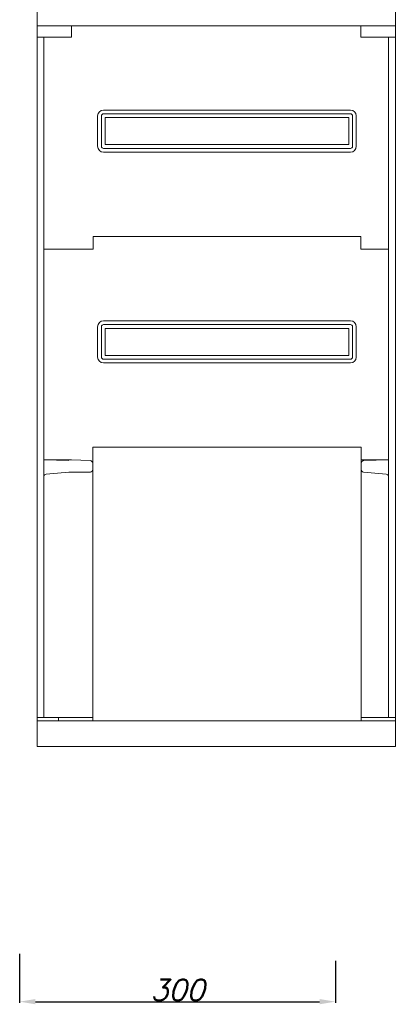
# Model space of a CAD drawing. Header units: millimetres. Extents: x 730 to 10409, y 1134 to 11940.
# Tile 13 of 44: x 2321 to 2678, y 6567 to 7501. Entities that reach past the tile are written whole.
import ezdxf

# ---------------------------------------------------------------- set-up
doc = ezdxf.new("R2010")
doc.units = ezdxf.units.MM
doc.layers.add('kontur OBUDOWY', color=7, linetype='Continuous', lineweight=5)
doc.layers.add('wymiary', color=3, linetype='Continuous', lineweight=5)
doc.styles.add('INCOBEX', font='romans.shx', dxfattribs={"oblique": 15})
doc.dimstyles.new('INCOBEX', dxfattribs={"dimtxt": 20, "dimasz": 15, "dimexe": 1.25, "dimexo": 0, "dimgap": 1, "dimtad": 1, "dimdec": 1, "dimtxsty": 'INCOBEX', "dimcen": 2.5, "dimadec": 1, "dimazin": 2, "dimtfac": 1, "dimtdec": 1, "dimtmove": 0, "dimatfit": 3, "dimfxl": 1, "dimarcsym": 0})

# ---------------------------------------------------------------- blocks, each defined once
blk = doc.blocks.new('*D53')
at = {"layer": 'Defpoints', "color": 0, "transparency": 16777216}
for p in [(2321.12, 6614.81), (2621.11, 6608.24), (2621.11, 6569.5)]:
    blk.add_point(p, dxfattribs=at)
at = {"layer": 'wymiary', "color": 0, "lineweight": -2, "transparency": 16777216}
for p, q in [((2321.12, 6614.81), (2321.12, 6568.25)), ((2621.11, 6608.24), (2621.11, 6568.25)), ((2336.12, 6569.5), (2606.11, 6569.5))]:
    blk.add_line(p, q, dxfattribs=at)
at = {"layer": 'wymiary', "color": 0, "transparency": 16777216}
for points in [[(2336.12, 6572), (2336.12, 6567), (2321.12, 6569.5)], [(2606.11, 6572), (2606.11, 6567), (2621.11, 6569.5)]]:
    blk.add_solid(points, dxfattribs=at)
at = {"layer": 'wymiary', "color": 0, "transparency": 16777216, "insert": (2471.12, 6580.5), "char_height": 20, "attachment_point": 5, "style": 'INCOBEX'}
blk.add_mtext('300', dxfattribs=at)

msp = doc.modelspace()

# ---------------------------------------------------------------- linework, layer by layer
at = {"layer": 'kontur OBUDOWY', "color": 0}
for p, q in [((2337.72, 7495.51), (2337.72, 7966.08)), ((2678.13, 7966.08), (2678.13, 7495.51)), ((2657.72, 7495.51), (2337.72, 7495.51)), ((2657.72, 7495.51), (2337.72, 7495.51)), ((2344.12, 7484.75), (2370.52, 7484.75)), ((2645.33, 7484.75), (2671.73, 7484.75)), ((2678.13, 7484.75), (2678.13, 7484.75))]:
    msp.add_line(p, q, dxfattribs=at)
at = {"layer": 'kontur OBUDOWY'}
for p, q in [((2337.72, 7495.51), (2337.72, 7484.75)), ((2390.93, 7495.51), (2358.13, 7495.51)), ((2370.52, 7484.75), (2370.52, 7495.51)), ((2390.93, 7495.51), (2645.33, 7495.51)), ((2645.33, 7495.51), (2645.33, 7484.75)), ((2645.33, 7495.51), (2678.13, 7495.51)), ((2657.72, 7495.51), (2678.13, 7495.51)), ((2657.72, 7495.51), (2678.13, 7495.51)), ((2678.13, 7495.51), (2678.13, 7484.75)), ((2344.12, 7484.75), (2337.72, 7484.75)), ((2671.73, 7484.75), (2678.13, 7484.75)), ((2395.21, 7409.91), (2395.21, 7381.11)), ((2398.81, 7409.91), (2398.81, 7381.11)), ((2635.45, 7415.51), (2400.81, 7415.51)), ((2635.45, 7411.91), (2400.81, 7411.91)), ((2637.45, 7381.11), (2637.45, 7409.91)), ((2641.05, 7381.11), (2641.05, 7409.91)), ((2633.85, 7408.31), (2402.41, 7408.31)), ((2402.41, 7408.31), (2402.41, 7382.71)), ((2633.85, 7382.71), (2633.85, 7408.31)), ((2402.41, 7382.71), (2633.85, 7382.71)), ((2400.81, 7379.11), (2635.45, 7379.11)), ((2400.81, 7375.51), (2635.45, 7375.51)), ((2364.53, 7283.51), (2344.2, 7283.51)), ((2635.45, 7215.51), (2400.81, 7215.51)), ((2395.21, 7209.91), (2395.21, 7181.11)), ((2398.81, 7209.91), (2398.81, 7181.11)), ((2635.45, 7211.91), (2400.81, 7211.91)), ((2633.85, 7208.31), (2402.41, 7208.31)), ((2402.41, 7208.31), (2402.41, 7182.71)), ((2633.85, 7182.71), (2633.85, 7208.31)), ((2637.45, 7181.11), (2637.45, 7209.91)), ((2641.05, 7181.11), (2641.05, 7209.91)), ((2400.81, 7179.11), (2635.45, 7179.11)), ((2400.81, 7175.51), (2635.45, 7175.51)), ((2402.41, 7182.71), (2633.85, 7182.71)), ((2370.33, 7083.71), (2388.19, 7082.83)), ((2367.93, 7071.93), (2388.34, 7071.93)), ((2358.13, 6835.91), (2337.82, 6835.91))]:
    msp.add_line(p, q, dxfattribs=at)
at = {"layer": 'kontur OBUDOWY', "color": 7}
for p, q in [((2337.72, 6839.11), (2337.72, 7484.75)), ((2344.12, 7484.75), (2344.12, 7284.04)), ((2671.73, 7484.75), (2671.73, 7284.04)), ((2678.13, 6835.91), (2678.13, 7484.75)), ((2645.33, 7295.51), (2390.93, 7295.51)), ((2390.93, 7283.51), (2364.53, 7283.51)), ((2671.73, 7283.51), (2645.33, 7283.51)), ((2344.12, 7271.77), (2344.12, 7083.24)), ((2671.73, 7271.77), (2671.73, 7083.24)), ((2537.52, 7095.51), (2390.74, 7095.51)), ((2390.74, 7095.51), (2645.52, 7095.51)), ((2370.33, 7083.71), (2344.12, 7083.71)), ((2367.78, 7082.83), (2344.12, 7083.45)), ((2645.52, 7083.71), (2671.73, 7083.71)), ((2648.07, 7082.83), (2671.73, 7083.45)), ((2390.53, 6846.31), (2390.53, 7072.13)), ((2645.73, 7072.13), (2645.73, 6846.31)), ((2344.12, 7067.65), (2344.12, 6839.11)), ((2346.31, 7070.04), (2367.93, 7071.93)), ((2669.54, 7070.04), (2647.92, 7071.93)), ((2671.73, 7067.65), (2671.73, 6839.11)), ((2337.72, 6811.51), (2337.72, 6839.11)), ((2344.12, 6839.11), (2390.53, 6839.11)), ((2671.73, 6839.11), (2645.73, 6839.11)), ((2678.13, 6835.91), (2358.13, 6835.91)), ((2678.13, 6811.51), (2678.13, 6835.91)), ((2678.13, 6811.51), (2337.72, 6811.51))]:
    msp.add_line(p, q, dxfattribs=at)
at = {"layer": 'kontur OBUDOWY', "color": 7, "ltscale": 0.375}
for p, q in [((2390.93, 7295.51), (2390.93, 7283.51)), ((2645.33, 7283.51), (2645.33, 7295.51))]:
    msp.add_line(p, q, dxfattribs=at)
at = {"layer": 'kontur OBUDOWY', "color": 7, "ltscale": 0.383511}
for p, q in [((2344.12, 7284.04), (2344.12, 7271.77)), ((2671.73, 7271.77), (2671.73, 7284.04))]:
    msp.add_line(p, q, dxfattribs=at)
at = {"layer": 'kontur OBUDOWY', "color": 7, "ltscale": 0.299915}
for p, q in [((2390.74, 7095.51), (2390.74, 7085.91)), ((2390.74, 7095.51), (2390.74, 7079.71)), ((2645.52, 7095.51), (2645.52, 7079.71))]:
    msp.add_line(p, q, dxfattribs=at)
at = {"layer": 'kontur OBUDOWY', "color": 7, "ltscale": 0.38351}
for p, q in [((2344.12, 7083.45), (2344.12, 7071.18)), ((2671.73, 7083.45), (2671.73, 7071.18))]:
    msp.add_line(p, q, dxfattribs=at)
at = {"layer": 'kontur OBUDOWY', "color": 7, "ltscale": 0.190853}
for p, q in [((2390.53, 7074.32), (2390.53, 7080.43)), ((2645.73, 7074.32), (2645.73, 7080.43))]:
    msp.add_line(p, q, dxfattribs=at)
at = {"layer": 'kontur OBUDOWY', "color": 7, "ltscale": 0.009165}
msp.add_line((2390.53, 7079.71), (2390.74, 7079.71), dxfattribs=at)
at = {"layer": 'kontur OBUDOWY', "color": 7, "ltscale": 0.068725}
for p, q in [((2390.53, 7072.13), (2390.53, 7074.32)), ((2645.73, 7072.13), (2645.73, 7074.32)), ((2344.12, 7069.85), (2344.12, 7067.65)), ((2671.73, 7067.65), (2671.73, 7069.85))]:
    msp.add_line(p, q, dxfattribs=at)
at = {"layer": 'kontur OBUDOWY', "color": 7, "ltscale": 0.009164}
msp.add_line((2645.52, 7079.71), (2645.73, 7079.71), dxfattribs=at)
at = {"layer": 'kontur OBUDOWY', "color": 7, "ltscale": 0.04149}
for p, q in [((2344.12, 7071.18), (2344.12, 7069.85)), ((2671.73, 7071.18), (2671.73, 7069.85))]:
    msp.add_line(p, q, dxfattribs=at)
at = {"layer": 'kontur OBUDOWY', "color": 7, "ltscale": 0.131913}
msp.add_line((2344.12, 6839.11), (2337.72, 6839.11), dxfattribs=at)
at = {"layer": 'kontur OBUDOWY', "color": 7, "ltscale": 0.1}
for p, q in [((2358.13, 6835.91), (2358.13, 6839.11)), ((2390.53, 6835.91), (2390.53, 6839.11)), ((2645.73, 6839.11), (2645.73, 6835.91))]:
    msp.add_line(p, q, dxfattribs=at)
at = {"layer": 'kontur OBUDOWY', "color": 7, "ltscale": 0.068087}
msp.add_line((2358.13, 6839.11), (2360.31, 6839.11), dxfattribs=at)
at = {"layer": 'kontur OBUDOWY', "color": 7, "ltscale": 0.225}
for p, q in [((2390.53, 6839.11), (2390.53, 6846.31)), ((2645.73, 6846.31), (2645.73, 6839.11))]:
    msp.add_line(p, q, dxfattribs=at)
at = {"layer": 'kontur OBUDOWY', "color": 7, "ltscale": 0.131912}
msp.add_line((2671.73, 6839.11), (2675.95, 6839.11), dxfattribs=at)
at = {"layer": 'kontur OBUDOWY', "color": 7, "ltscale": 0.068088}
msp.add_line((2675.95, 6839.11), (2678.13, 6839.11), dxfattribs=at)
at = {"layer": 'kontur OBUDOWY'}
for centre, radius, start, end in [((2400.81, 7409.91), 5.6, 90, 180), ((2400.81, 7409.91), 2, 90, 180), ((2635.45, 7409.91), 5.6, 0, 90), ((2635.45, 7409.91), 2, 0, 90), ((2400.81, 7381.11), 5.6, 180, 270), ((2400.81, 7381.11), 2, 180, 270), ((2635.45, 7381.11), 5.6, 270, 0), ((2635.45, 7381.11), 2, 270, 0), ((2400.81, 7209.91), 5.6, 90, 180), ((2635.45, 7209.91), 5.6, 0, 90), ((2400.81, 7209.91), 2, 90, 180), ((2635.45, 7209.91), 2, 0, 90), ((2400.81, 7181.11), 5.6, 180, 270), ((2400.81, 7181.11), 2, 180, 270), ((2635.45, 7181.11), 5.6, 270, 0), ((2635.45, 7181.11), 2, 270, 0)]:
    msp.add_arc(centre, radius, start, end, dxfattribs=at)
at = {"layer": 'kontur OBUDOWY', "color": 7}
for centre, start, end in [((2388.13, 7080.43), 0, 88.5), ((2648.13, 7080.43), 91.5, 180.00001), ((2388.13, 7074.32), 275, 0.00001), ((2648.13, 7074.32), 180.00001, 265), ((2346.52, 7067.65), 95, 180.00001), ((2669.33, 7067.65), 0, 85)]:
    msp.add_arc(centre, 2.4, start, end, dxfattribs=at)

# ---------------------------------------------------------------- dimensions: what is measured, and where the dimension line sits
at = {"layer": 'wymiary'}
dim = msp.add_linear_dim(base=(2621.11, 6569.5), p1=(2321.12, 6614.81), p2=(2621.11, 6608.24), dimstyle='INCOBEX', dxfattribs=at)
dim.commit()
dim.dimension.update_dxf_attribs({"geometry": '*D53', "text_midpoint": (2471.12, 6580.5)})

doc.saveas('drawing.dxf')
